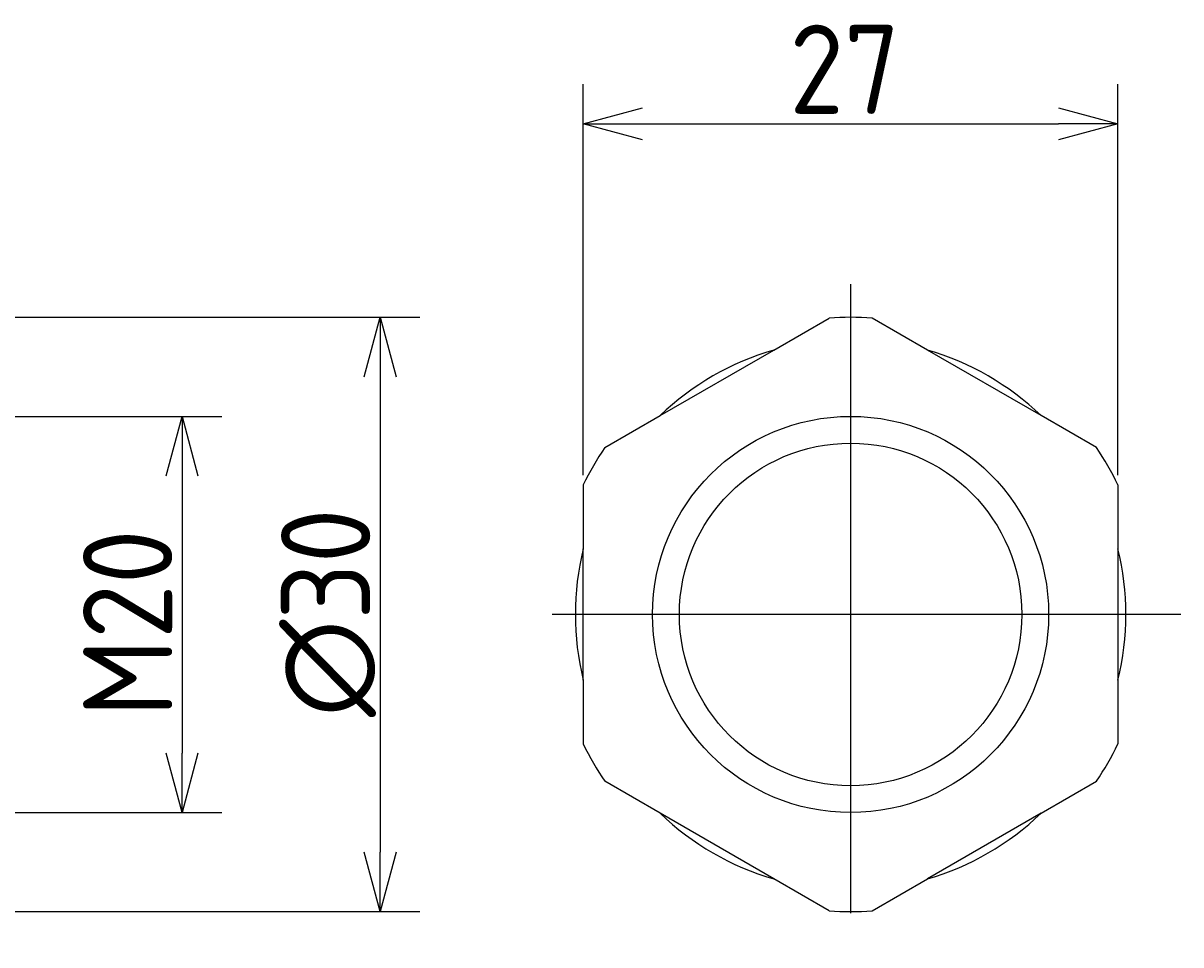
# Model space of a CAD drawing. Extents: x 106 to 339, y 156 to 309.
# Tile 7 of 7: x 280 to 339, y 253 to 299. Entities that reach past the tile are written whole.
import ezdxf

# ---------------------------------------------------------------- set-up
doc = ezdxf.new("R2010")
doc.units = 0
doc.linetypes.add('CENTER', pattern=[50.8, 31.75, -6.35, 6.35, -6.35])
doc.layers.get('0').update_dxf_attribs({"linetype": 'CONTINUOUS'})
doc.layers.get('DEFPOINTS').update_dxf_attribs({"linetype": 'CONTINUOUS'})
for name, color, linetype in [('18-0-CON', 3, 'CONTINUOUS'), ('18-2-CEN', 1, 'CENTER'), ('35-0-CON', 7, 'CONTINUOUS')]:
    doc.layers.add(name, color=color, linetype=linetype)
doc.layers.get('0').off()
doc.styles.add('DIMENSION', font='isocp.shx', dxfattribs={"bigfont": 'bigfont.shx'})
doc.dimstyles.get("Standard").update_dxf_attribs({"dimtxt": 0.18, "dimasz": 0.18, "dimexe": 0.18, "dimexo": 0.0625, "dimgap": 0.09, "dimtad": 0, "dimtih": 1, "dimtoh": 1, "dimzin": 0, "dimcen": 0.09, "dimazin": 3, "dimtfac": 1, "dimtofl": 0, "dimtmove": 0, "dimatfit": 3})

# ---------------------------------------------------------------- blocks, each defined once
blk = doc.blocks.new('_OPEN30')
at = {"color": 0, "linetype": 'BYBLOCK'}
for p, q in [((-1, 0.268), (0, 0)), ((0, 0), (-1, -0.268)), ((0, 0), (-1, 0))]:
    blk.add_line(p, q, dxfattribs=at)
blk = doc.blocks.new('*U301')
at = {"layer": '18-0-CON', "color": 161, "style": 'DIMENSION'}
blk.add_text('M20', height=4.5, rotation=90, dxfattribs=at).set_placement((288.011, 264.231))
blk = doc.blocks.new('*D300')
at = {"layer": '18-0-CON', "color": 161}
for p, q in [((274.444, 279.408), (290.511, 279.408)), ((288.511, 276.408), (288.511, 262.408)), ((274.444, 259.408), (290.511, 259.408))]:
    blk.add_line(p, q, dxfattribs=at)
at = {"layer": 'DEFPOINTS', "color": 0}
for p in [(273.944, 279.408), (273.944, 259.408), (288.511, 259.408)]:
    blk.add_point(p, dxfattribs=at)
blk.add_blockref('*U301', (0, 0))
at = {"layer": '18-0-CON', "color": 161, "xscale": 3.000000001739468, "yscale": 3.000000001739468, "zscale": 3.000000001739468}
for p, rotation in [((288.511, 279.408), 90), ((288.511, 259.408), 270)]:
    blk.add_blockref('_OPEN30', p, dxfattribs=dict(at, rotation=rotation))
blk = doc.blocks.new('*U303')
at = {"layer": '18-0-CON', "color": 161, "style": 'DIMENSION'}
blk.add_text('∅30', height=4.5, rotation=90, dxfattribs=at).set_placement((298.011, 264.231))
blk = doc.blocks.new('*D302')
at = {"layer": '18-0-CON', "color": 161}
for p, q in [((256.444, 284.408), (300.511, 284.408)), ((298.511, 281.408), (298.511, 257.408)), ((256.444, 254.408), (300.511, 254.408))]:
    blk.add_line(p, q, dxfattribs=at)
at = {"layer": 'DEFPOINTS', "color": 0}
for p in [(255.944, 284.408), (255.944, 254.408), (298.511, 254.408)]:
    blk.add_point(p, dxfattribs=at)
blk.add_blockref('*U303', (0, 0))
at = {"layer": '18-0-CON', "color": 161, "xscale": 3.000000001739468, "yscale": 3.000000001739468, "zscale": 3.000000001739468}
for p, rotation in [((298.511, 284.408), 90), ((298.511, 254.408), 270)]:
    blk.add_blockref('_OPEN30', p, dxfattribs=dict(at, rotation=rotation))
blk = doc.blocks.new('*U305')
at = {"layer": '18-0-CON', "color": 161, "style": 'DIMENSION'}
blk.add_text('27', height=4.5, dxfattribs=at).set_placement((319.177, 294.676))
blk = doc.blocks.new('*D304')
at = {"layer": '18-0-CON', "color": 161}
for p, q in [((308.77, 276.447), (308.77, 296.176)), ((335.77, 276.447), (335.77, 296.176)), ((311.77, 294.176), (332.77, 294.176))]:
    blk.add_line(p, q, dxfattribs=at)
at = {"layer": 'DEFPOINTS', "color": 0}
for p in [(335.77, 294.176), (308.77, 275.947), (335.77, 275.947)]:
    blk.add_point(p, dxfattribs=at)
blk.add_blockref('*U305', (0, 0))
at = {"layer": '18-0-CON', "color": 161, "xscale": 3.000000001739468, "yscale": 3.000000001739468, "zscale": 3.000000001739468, "rotation": 180}
blk.add_blockref('_OPEN30', (308.77, 294.176), dxfattribs=at)
at = {"layer": '18-0-CON', "color": 161, "xscale": 3.000000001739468, "yscale": 3.000000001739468, "zscale": 3.000000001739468}
blk.add_blockref('_OPEN30', (335.77, 294.176), dxfattribs=at)

msp = doc.modelspace()

# ---------------------------------------------------------------- linework, layer by layer
at = {"layer": '18-0-CON'}
msp.add_circle((322.27, 269.408), 8.647, dxfattribs=at)
at = {"layer": '18-2-CEN'}
for p, q in [((322.27, 286.085), (322.27, 252.732)), ((338.947, 269.408), (305.594, 269.408))]:
    msp.add_line(p, q, dxfattribs=at)
at = {"layer": '35-0-CON'}
for p, q in [((318.387, 282.755), (321.183, 284.369)), ((326.153, 282.755), (323.358, 284.369)), ((312.653, 279.444), (318.387, 282.755)), ((331.887, 279.444), (326.153, 282.755)), ((309.858, 277.83), (312.653, 279.444)), ((334.683, 277.83), (331.887, 279.444)), ((308.77, 275.947), (308.77, 272.719)), ((335.77, 275.947), (335.77, 272.719)), ((308.77, 266.098), (308.77, 272.719)), ((335.77, 272.719), (335.77, 266.098)), ((308.77, 266.098), (308.77, 262.87)), ((335.77, 266.098), (335.77, 262.87)), ((312.653, 259.372), (309.858, 260.986)), ((331.887, 259.372), (334.683, 260.986)), ((318.387, 256.062), (312.653, 259.372)), ((331.887, 259.372), (326.153, 256.062)), ((321.183, 254.448), (318.387, 256.062)), ((323.358, 254.448), (326.153, 256.062))]:
    msp.add_line(p, q, dxfattribs=at)
msp.add_circle((322.27, 269.408), 10, dxfattribs=at)
for radius, start, end in [(15, 85.84193, 94.15807), (13.9, 106.22133, 133.77867), (13.9, 46.22133, 73.77867), (15, 145.84193, 154.15807), (15, 25.84193, 34.15807), (13.9, 166.22133, 193.77867), (13.9, 346.22133, 13.77867), (15, 205.84193, 214.15807), (15, 325.84193, 334.15807), (13.9, 226.22133, 253.77867), (13.9, 286.22133, 313.77867), (15, 265.84193, 274.15807)]:
    msp.add_arc((322.27, 269.408), radius, start, end, dxfattribs=at)

# ---------------------------------------------------------------- dimensions: what is measured, and where the dimension line sits
at = {"layer": '18-0-CON'}
dim = msp.add_linear_dim(base=(335.77, 294.176), p1=(308.77, 275.947), p2=(335.77, 275.947), dimstyle='Standard', override={"dimscale": 1, "dimgap": 0.5, "dimtol": 0, "dimlim": 0, "dimtm": 0.8}, dxfattribs=at)
dim.commit()
dim.dimension.update_dxf_attribs({"geometry": '*D304', "text_midpoint": (322.27, 296.926)})
for base, p1, p2, override, picture, middle in [((298.511, 254.408), (255.944, 284.408), (255.944, 254.408), {"dimscale": 1, "dimpost": '%%c<>'}, '*D302', (295.761, 269.408)), ((288.511, 259.408), (273.944, 279.408), (273.944, 259.408), {"dimscale": 1, "dimpost": 'M<>'}, '*D300', (285.761, 269.408))]:
    dim = msp.add_linear_dim(base=base, p1=p1, p2=p2, angle=90, dimstyle='Standard', override=override, dxfattribs=at)
    dim.commit()
    dim.dimension.update_dxf_attribs({"geometry": picture, "text_midpoint": middle})

doc.saveas('drawing.dxf')
